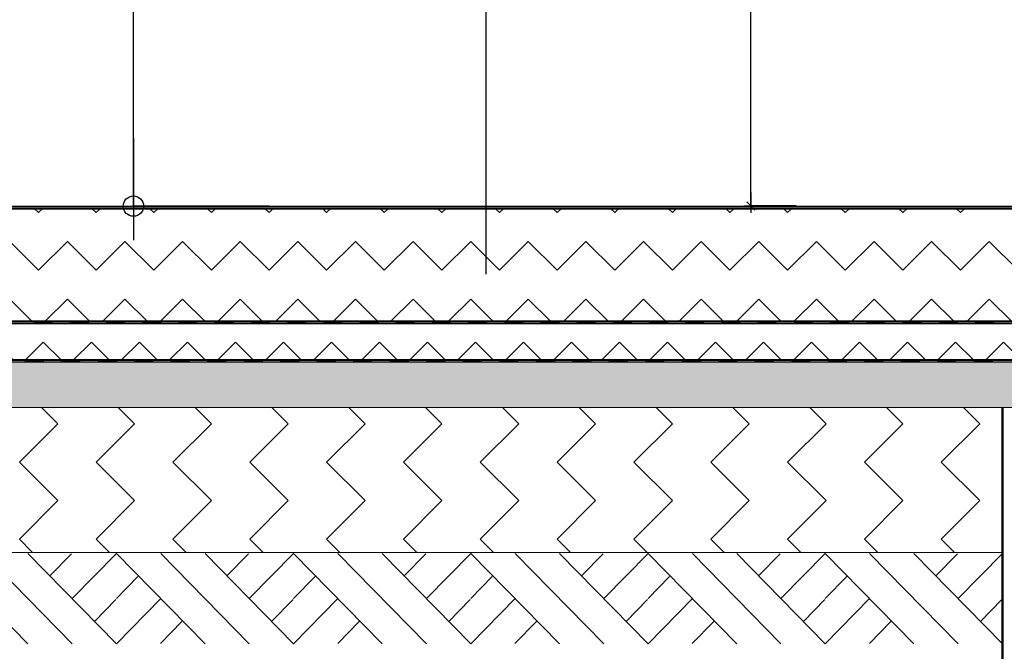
# Model space of a CAD drawing. Header units: metres. Extents: x 1314 to 1415, y -87 to -52.
# Tile 105 of 256: x 1334.74 to 1336.91, y -63.21 to -61.81. Entities that reach past the tile are written whole.
import ezdxf

# ---------------------------------------------------------------- set-up
doc = ezdxf.new("R2010")
doc.units = ezdxf.units.M
doc.header["$PDMODE"] = 65
doc.linetypes.add('AUSGEZOGEN', pattern=[0])
for name, color, linetype, lineweight in [('XR$2$Design', 4, 'AUSGEZOGEN', 13), ('XR$2$Sanitär', 4, 'AUSGEZOGEN', 13), ('XR$2$Türen', 3, 'AUSGEZOGEN', 18), ('XR$2$Wand', 1, 'AUSGEZOGEN', 50), ('XR$3$Maßlinie 1_50', 7, 'AUSGEZOGEN', 25), ('XR$3$Text 1_100', 3, 'AUSGEZOGEN', 18), ('XR$4$Ansicht', 1, 'AUSGEZOGEN', 50), ('XR$4$Design', 4, 'AUSGEZOGEN', 13), ('XR$4$Muster', 4, 'AUSGEZOGEN', 13), ('XR$4$Wand', 1, 'AUSGEZOGEN', 50)]:
    doc.layers.add(name, color=color, linetype=linetype, lineweight=lineweight)
doc.styles.add('ARIAL', font='arial.ttf')
doc.dimstyles.new('DIMSTYLE_15', dxfattribs={"dimtxt": 0.175, "dimasz": 0.15, "dimexe": 0, "dimexo": 0, "dimgap": 0.0875, "dimtad": 2, "dimdec": 3, "dimrnd": 0.005, "dimzin": 4, "dimdsep": 46, "dimtxsty": 'ARIAL', "dimblk1": 'ALL_ML_KREIS', "dimblk2": 'ALL_ML_KREIS', "dimsah": 1, "dimcen": 0, "dimclrd": 3, "dimclre": 3, "dimclrt": 3, "dimadec": 0, "dimazin": 0, "dimtfac": 1, "dimtdec": 0, "dimtix": 1, "dimtmove": 2, "dimatfit": 3, "dimfxl": 0, "dimtzin": 0, "dimlwd": 0, "dimlwe": 25, "dimarcsym": 0})
doc.dimstyles.new('DIMSTYLE_20', dxfattribs={"dimtxt": 0.15, "dimasz": 0.03, "dimexe": 0, "dimexo": 0, "dimgap": 0.075, "dimtad": 2, "dimrnd": 0.005, "dimzin": 4, "dimdsep": 46, "dimtxsty": 'ARIAL', "dimblk1": 'ALL_ML_STRICH', "dimblk2": 'ALL_ML_STRICH', "dimsah": 1, "dimcen": 0, "dimclrd": 3, "dimclre": 3, "dimclrt": 3, "dimadec": 0, "dimazin": 0, "dimtfac": 1, "dimtdec": 0, "dimtix": 1, "dimtmove": 2, "dimatfit": 3, "dimfxl": 0, "dimtzin": 0, "dimlwd": 0, "dimlwe": 25, "dimarcsym": 0})
doc.dimstyles.new('DIMSTYLE_6', dxfattribs={"dimtxt": 0.125, "dimasz": 0.15, "dimexe": 0, "dimexo": 0, "dimgap": 0.0625, "dimtad": 2, "dimdec": 3, "dimrnd": 0.005, "dimzin": 4, "dimdsep": 46, "dimtxsty": 'ARIAL', "dimblk1": 'ALL_ML_KREIS', "dimblk2": 'ALL_ML_KREIS', "dimsah": 1, "dimcen": 0, "dimclrd": 3, "dimclre": 3, "dimclrt": 3, "dimadec": 0, "dimazin": 0, "dimtfac": 1, "dimtdec": 0, "dimtix": 1, "dimtmove": 2, "dimatfit": 3, "dimfxl": 0, "dimtzin": 0, "dimlwd": 0, "dimlwe": 25, "dimarcsym": 0})
doc.dimstyles.new('DIMSTYLE_7', dxfattribs={"dimtxt": 0.125, "dimasz": 0.15, "dimexe": 0, "dimexo": 0, "dimgap": 0.0625, "dimtad": 2, "dimdec": 3, "dimrnd": 0.005, "dimzin": 4, "dimdsep": 46, "dimtxsty": 'ARIAL', "dimblk1": 'ALL_ML_KREIS', "dimblk2": 'ALL_ML_KREIS', "dimsah": 1, "dimcen": 0, "dimclrd": 3, "dimclre": 3, "dimclrt": 3, "dimadec": 0, "dimazin": 0, "dimtfac": 1, "dimtdec": 0, "dimtix": 1, "dimtmove": 2, "dimatfit": 3, "dimfxl": 0, "dimtzin": 0, "dimlwd": 0, "dimlwe": 25, "dimarcsym": 0})
doc.dimstyles.new('DIMSTYLE_9', dxfattribs={"dimtxt": 0.125, "dimasz": 0.15, "dimexe": 0, "dimexo": 0, "dimgap": 0.0625, "dimtad": 2, "dimrnd": 0.005, "dimzin": 4, "dimdsep": 46, "dimtxsty": 'ARIAL', "dimblk1": 'ALL_ML_KREIS', "dimblk2": 'ALL_ML_KREIS', "dimsah": 1, "dimcen": 0, "dimclrd": 3, "dimclre": 3, "dimclrt": 3, "dimadec": 0, "dimazin": 0, "dimtfac": 1, "dimtdec": 0, "dimtix": 1, "dimtmove": 2, "dimatfit": 3, "dimfxl": 0, "dimtzin": 0, "dimlwd": 0, "dimlwe": 25, "dimarcsym": 0})

# ---------------------------------------------------------------- blocks, each defined once
blk = doc.blocks.new('MUSTERELEMENT_41')
at = {"layer": 'XR$2$Design', "color": 4, "linetype": 'AUSGEZOGEN', "lineweight": 13, "transparency": 33554687}
for p, q in [((1334.6874, -62.4797), (1334.7674, -62.4797)), ((1334.6874, -62.4847), (1334.7674, -62.4847)), ((1334.7674, -62.4797), (1334.8474, -62.4797)), ((1334.7674, -62.4797), (1334.7674, -62.4847)), ((1334.7674, -62.4797), (1334.7674, -62.4847)), ((1334.7674, -62.4807), (1334.8074, -62.4807)), ((1334.7674, -62.4817), (1334.8074, -62.4817)), ((1334.7674, -62.4827), (1334.8074, -62.4827)), ((1334.7674, -62.4837), (1334.8074, -62.4837)), ((1334.7674, -62.4847), (1334.8474, -62.4847)), ((1334.8074, -62.4797), (1334.8074, -62.4847)), ((1334.8474, -62.4797), (1334.9274, -62.4797)), ((1334.8474, -62.4797), (1334.8474, -62.4847)), ((1334.8474, -62.4797), (1334.8474, -62.4847)), ((1334.8474, -62.4807), (1334.8874, -62.4807)), ((1334.8474, -62.4817), (1334.8874, -62.4817)), ((1334.8474, -62.4827), (1334.8874, -62.4827)), ((1334.8474, -62.4837), (1334.8874, -62.4837)), ((1334.8474, -62.4847), (1334.9274, -62.4847)), ((1334.8874, -62.4797), (1334.8874, -62.4847)), ((1334.9274, -62.4797), (1335.0073, -62.4797)), ((1334.9274, -62.4797), (1334.9274, -62.4847)), ((1334.9274, -62.4797), (1334.9274, -62.4847)), ((1334.9274, -62.4807), (1334.9674, -62.4807)), ((1334.9274, -62.4817), (1334.9674, -62.4817)), ((1334.9274, -62.4827), (1334.9674, -62.4827)), ((1334.9274, -62.4837), (1334.9674, -62.4837)), ((1334.9274, -62.4847), (1335.0073, -62.4847)), ((1334.9674, -62.4797), (1334.9674, -62.4847)), ((1335.0073, -62.4797), (1335.0873, -62.4797)), ((1335.0073, -62.4797), (1335.0073, -62.4847)), ((1335.0073, -62.4797), (1335.0073, -62.4847)), ((1335.0073, -62.4807), (1335.0473, -62.4807)), ((1335.0073, -62.4817), (1335.0473, -62.4817)), ((1335.0073, -62.4827), (1335.0473, -62.4827)), ((1335.0073, -62.4837), (1335.0473, -62.4837)), ((1335.0073, -62.4847), (1335.0873, -62.4847)), ((1335.0473, -62.4797), (1335.0473, -62.4847)), ((1335.0873, -62.4797), (1335.1673, -62.4797)), ((1335.0873, -62.4797), (1335.0873, -62.4847)), ((1335.0873, -62.4797), (1335.0873, -62.4847)), ((1335.0873, -62.4807), (1335.1273, -62.4807)), ((1335.0873, -62.4817), (1335.1273, -62.4817)), ((1335.0873, -62.4827), (1335.1273, -62.4827)), ((1335.0873, -62.4837), (1335.1273, -62.4837)), ((1335.0873, -62.4847), (1335.1673, -62.4847)), ((1335.1273, -62.4797), (1335.1273, -62.4847)), ((1335.1673, -62.4797), (1335.2473, -62.4797)), ((1335.1673, -62.4797), (1335.1673, -62.4847)), ((1335.1673, -62.4797), (1335.1673, -62.4847)), ((1335.1673, -62.4807), (1335.2073, -62.4807)), ((1335.1673, -62.4817), (1335.2073, -62.4817)), ((1335.1673, -62.4827), (1335.2073, -62.4827)), ((1335.1673, -62.4837), (1335.2073, -62.4837)), ((1335.1673, -62.4847), (1335.2473, -62.4847)), ((1335.2073, -62.4797), (1335.2073, -62.4847)), ((1335.2473, -62.4797), (1335.3273, -62.4797)), ((1335.2473, -62.4797), (1335.2473, -62.4847)), ((1335.2473, -62.4797), (1335.2473, -62.4847)), ((1335.2473, -62.4807), (1335.2873, -62.4807)), ((1335.2473, -62.4817), (1335.2873, -62.4817)), ((1335.2473, -62.4827), (1335.2873, -62.4827)), ((1335.2473, -62.4837), (1335.2873, -62.4837)), ((1335.2473, -62.4847), (1335.3273, -62.4847)), ((1335.2873, -62.4797), (1335.2873, -62.4847)), ((1335.3273, -62.4797), (1335.4072, -62.4797)), ((1335.3273, -62.4797), (1335.3273, -62.4847)), ((1335.3273, -62.4797), (1335.3273, -62.4847)), ((1335.3273, -62.4807), (1335.3672, -62.4807)), ((1335.3273, -62.4817), (1335.3672, -62.4817)), ((1335.3273, -62.4827), (1335.3672, -62.4827)), ((1335.3273, -62.4837), (1335.3672, -62.4837)), ((1335.3273, -62.4847), (1335.4072, -62.4847)), ((1335.3672, -62.4797), (1335.3672, -62.4847)), ((1335.4072, -62.4797), (1335.4872, -62.4797)), ((1335.4072, -62.4797), (1335.4072, -62.4847)), ((1335.4072, -62.4797), (1335.4072, -62.4847)), ((1335.4072, -62.4807), (1335.4472, -62.4807)), ((1335.4072, -62.4817), (1335.4472, -62.4817)), ((1335.4072, -62.4827), (1335.4472, -62.4827)), ((1335.4072, -62.4837), (1335.4472, -62.4837)), ((1335.4072, -62.4847), (1335.4872, -62.4847)), ((1335.4472, -62.4797), (1335.4472, -62.4847)), ((1335.4872, -62.4797), (1335.5672, -62.4797)), ((1335.4872, -62.4797), (1335.4872, -62.4847)), ((1335.4872, -62.4797), (1335.4872, -62.4847)), ((1335.4872, -62.4807), (1335.5272, -62.4807)), ((1335.4872, -62.4817), (1335.5272, -62.4817)), ((1335.4872, -62.4827), (1335.5272, -62.4827)), ((1335.4872, -62.4837), (1335.5272, -62.4837)), ((1335.4872, -62.4847), (1335.5672, -62.4847)), ((1335.5272, -62.4797), (1335.5272, -62.4847)), ((1335.5672, -62.4797), (1335.6472, -62.4797)), ((1335.5672, -62.4797), (1335.5672, -62.4847)), ((1335.5672, -62.4797), (1335.5672, -62.4847)), ((1335.5672, -62.4807), (1335.6072, -62.4807)), ((1335.5672, -62.4817), (1335.6072, -62.4817)), ((1335.5672, -62.4827), (1335.6072, -62.4827)), ((1335.5672, -62.4837), (1335.6072, -62.4837)), ((1335.5672, -62.4847), (1335.6472, -62.4847)), ((1335.6072, -62.4797), (1335.6072, -62.4847)), ((1335.6472, -62.4797), (1335.7271, -62.4797)), ((1335.6472, -62.4797), (1335.6472, -62.4847)), ((1335.6472, -62.4797), (1335.6472, -62.4847)), ((1335.6472, -62.4807), (1335.6872, -62.4807)), ((1335.6472, -62.4817), (1335.6872, -62.4817)), ((1335.6472, -62.4827), (1335.6872, -62.4827)), ((1335.6472, -62.4837), (1335.6872, -62.4837)), ((1335.6472, -62.4847), (1335.7271, -62.4847)), ((1335.6872, -62.4797), (1335.6872, -62.4847)), ((1335.7271, -62.4797), (1335.8071, -62.4797)), ((1335.7271, -62.4797), (1335.7271, -62.4847)), ((1335.7271, -62.4797), (1335.7271, -62.4847)), ((1335.7271, -62.4807), (1335.7671, -62.4807)), ((1335.7271, -62.4817), (1335.7671, -62.4817)), ((1335.7271, -62.4827), (1335.7671, -62.4827)), ((1335.7271, -62.4837), (1335.7671, -62.4837)), ((1335.7271, -62.4847), (1335.8071, -62.4847)), ((1335.7671, -62.4797), (1335.7671, -62.4847)), ((1335.8071, -62.4797), (1335.8871, -62.4797)), ((1335.8071, -62.4797), (1335.8071, -62.4847)), ((1335.8071, -62.4797), (1335.8071, -62.4847)), ((1335.8071, -62.4807), (1335.8471, -62.4807)), ((1335.8071, -62.4817), (1335.8471, -62.4817)), ((1335.8071, -62.4827), (1335.8471, -62.4827)), ((1335.8071, -62.4837), (1335.8471, -62.4837)), ((1335.8071, -62.4847), (1335.8871, -62.4847)), ((1335.8471, -62.4797), (1335.8471, -62.4847)), ((1335.8871, -62.4797), (1335.9671, -62.4797)), ((1335.8871, -62.4797), (1335.8871, -62.4847)), ((1335.8871, -62.4797), (1335.8871, -62.4847)), ((1335.8871, -62.4807), (1335.9271, -62.4807)), ((1335.8871, -62.4817), (1335.9271, -62.4817)), ((1335.8871, -62.4827), (1335.9271, -62.4827)), ((1335.8871, -62.4837), (1335.9271, -62.4837)), ((1335.8871, -62.4847), (1335.9671, -62.4847)), ((1335.9271, -62.4797), (1335.9271, -62.4847)), ((1335.9671, -62.4797), (1336.0471, -62.4797)), ((1335.9671, -62.4797), (1335.9671, -62.4847)), ((1335.9671, -62.4797), (1335.9671, -62.4847)), ((1335.9671, -62.4807), (1336.0071, -62.4807)), ((1335.9671, -62.4817), (1336.0071, -62.4817)), ((1335.9671, -62.4827), (1336.0071, -62.4827)), ((1335.9671, -62.4837), (1336.0071, -62.4837)), ((1335.9671, -62.4847), (1336.0471, -62.4847)), ((1336.0071, -62.4797), (1336.0071, -62.4847)), ((1336.0471, -62.4797), (1336.127, -62.4797)), ((1336.0471, -62.4797), (1336.0471, -62.4847)), ((1336.0471, -62.4797), (1336.0471, -62.4847)), ((1336.0471, -62.4807), (1336.0871, -62.4807)), ((1336.0471, -62.4817), (1336.0871, -62.4817)), ((1336.0471, -62.4827), (1336.0871, -62.4827)), ((1336.0471, -62.4837), (1336.0871, -62.4837)), ((1336.0471, -62.4847), (1336.127, -62.4847)), ((1336.0871, -62.4797), (1336.0871, -62.4847)), ((1336.127, -62.4797), (1336.207, -62.4797)), ((1336.127, -62.4797), (1336.127, -62.4847)), ((1336.127, -62.4797), (1336.127, -62.4847)), ((1336.127, -62.4807), (1336.167, -62.4807)), ((1336.127, -62.4817), (1336.167, -62.4817)), ((1336.127, -62.4827), (1336.167, -62.4827)), ((1336.127, -62.4837), (1336.167, -62.4837)), ((1336.127, -62.4847), (1336.207, -62.4847)), ((1336.167, -62.4797), (1336.167, -62.4847)), ((1336.207, -62.4797), (1336.287, -62.4797)), ((1336.207, -62.4797), (1336.207, -62.4847)), ((1336.207, -62.4797), (1336.207, -62.4847)), ((1336.207, -62.4807), (1336.247, -62.4807)), ((1336.207, -62.4817), (1336.247, -62.4817)), ((1336.207, -62.4827), (1336.247, -62.4827)), ((1336.207, -62.4837), (1336.247, -62.4837)), ((1336.207, -62.4847), (1336.287, -62.4847)), ((1336.247, -62.4797), (1336.247, -62.4847)), ((1336.287, -62.4797), (1336.367, -62.4797)), ((1336.287, -62.4797), (1336.287, -62.4847)), ((1336.287, -62.4797), (1336.287, -62.4847)), ((1336.287, -62.4807), (1336.327, -62.4807)), ((1336.287, -62.4817), (1336.327, -62.4817)), ((1336.287, -62.4827), (1336.327, -62.4827)), ((1336.287, -62.4837), (1336.327, -62.4837)), ((1336.287, -62.4847), (1336.367, -62.4847)), ((1336.327, -62.4797), (1336.327, -62.4847)), ((1336.367, -62.4797), (1336.447, -62.4797)), ((1336.367, -62.4797), (1336.367, -62.4847)), ((1336.367, -62.4797), (1336.367, -62.4847)), ((1336.367, -62.4807), (1336.407, -62.4807)), ((1336.367, -62.4817), (1336.407, -62.4817)), ((1336.367, -62.4827), (1336.407, -62.4827)), ((1336.367, -62.4837), (1336.407, -62.4837)), ((1336.367, -62.4847), (1336.447, -62.4847)), ((1336.407, -62.4797), (1336.407, -62.4847)), ((1336.447, -62.4797), (1336.5269, -62.4797)), ((1336.447, -62.4797), (1336.447, -62.4847)), ((1336.447, -62.4797), (1336.447, -62.4847)), ((1336.447, -62.4807), (1336.4869, -62.4807)), ((1336.447, -62.4817), (1336.4869, -62.4817)), ((1336.447, -62.4827), (1336.4869, -62.4827)), ((1336.447, -62.4837), (1336.4869, -62.4837)), ((1336.447, -62.4847), (1336.5269, -62.4847)), ((1336.4869, -62.4797), (1336.4869, -62.4847)), ((1336.5269, -62.4797), (1336.6069, -62.4797)), ((1336.5269, -62.4797), (1336.5269, -62.4847)), ((1336.5269, -62.4797), (1336.5269, -62.4847)), ((1336.5269, -62.4807), (1336.5669, -62.4807)), ((1336.5269, -62.4817), (1336.5669, -62.4817)), ((1336.5269, -62.4827), (1336.5669, -62.4827)), ((1336.5269, -62.4837), (1336.5669, -62.4837)), ((1336.5269, -62.4847), (1336.6069, -62.4847)), ((1336.5669, -62.4797), (1336.5669, -62.4847)), ((1336.6069, -62.4797), (1336.6869, -62.4797)), ((1336.6069, -62.4797), (1336.6069, -62.4847)), ((1336.6069, -62.4797), (1336.6069, -62.4847)), ((1336.6069, -62.4807), (1336.6469, -62.4807)), ((1336.6069, -62.4817), (1336.6469, -62.4817)), ((1336.6069, -62.4827), (1336.6469, -62.4827)), ((1336.6069, -62.4837), (1336.6469, -62.4837)), ((1336.6069, -62.4847), (1336.6869, -62.4847)), ((1336.6469, -62.4797), (1336.6469, -62.4847)), ((1336.6869, -62.4797), (1336.7669, -62.4797)), ((1336.6869, -62.4797), (1336.6869, -62.4847)), ((1336.6869, -62.4797), (1336.6869, -62.4847)), ((1336.6869, -62.4807), (1336.7269, -62.4807)), ((1336.6869, -62.4817), (1336.7269, -62.4817)), ((1336.6869, -62.4827), (1336.7269, -62.4827)), ((1336.6869, -62.4837), (1336.7269, -62.4837)), ((1336.6869, -62.4847), (1336.7669, -62.4847)), ((1336.7269, -62.4797), (1336.7269, -62.4847)), ((1336.7669, -62.4797), (1336.8469, -62.4797)), ((1336.7669, -62.4797), (1336.7669, -62.4847)), ((1336.7669, -62.4797), (1336.7669, -62.4847)), ((1336.7669, -62.4807), (1336.8069, -62.4807)), ((1336.7669, -62.4817), (1336.8069, -62.4817)), ((1336.7669, -62.4827), (1336.8069, -62.4827)), ((1336.7669, -62.4837), (1336.8069, -62.4837)), ((1336.7669, -62.4847), (1336.8469, -62.4847)), ((1336.8069, -62.4797), (1336.8069, -62.4847)), ((1336.8469, -62.4797), (1336.9268, -62.4797)), ((1336.8469, -62.4797), (1336.8469, -62.4847)), ((1336.8469, -62.4797), (1336.8469, -62.4847)), ((1336.8469, -62.4807), (1336.8868, -62.4807)), ((1336.8469, -62.4817), (1336.8868, -62.4817)), ((1336.8469, -62.4827), (1336.8868, -62.4827)), ((1336.8469, -62.4837), (1336.8868, -62.4837)), ((1336.8469, -62.4847), (1336.9268, -62.4847)), ((1336.8868, -62.4797), (1336.8868, -62.4847))]:
    blk.add_line(p, q, dxfattribs=at)
blk = doc.blocks.new('MUSTERELEMENT_42')
at = {"layer": 'XR$2$Design', "color": 4, "linetype": 'AUSGEZOGEN', "lineweight": 13, "transparency": 33554687}
for p, q in [((1334.667, -62.5648), (1334.7476, -62.5648)), ((1334.667, -62.5698), (1334.7476, -62.5698)), ((1334.7476, -62.5648), (1334.8283, -62.5648)), ((1334.7476, -62.5648), (1334.7476, -62.5698)), ((1334.7476, -62.5648), (1334.7476, -62.5698)), ((1334.7476, -62.5658), (1334.7879, -62.5658)), ((1334.7476, -62.5668), (1334.7879, -62.5668)), ((1334.7476, -62.5678), (1334.7879, -62.5678)), ((1334.7476, -62.5688), (1334.7879, -62.5688)), ((1334.7476, -62.5698), (1334.8283, -62.5698)), ((1334.7879, -62.5648), (1334.7879, -62.5698)), ((1334.8283, -62.5648), (1334.9089, -62.5648)), ((1334.8283, -62.5648), (1334.8283, -62.5698)), ((1334.8283, -62.5648), (1334.8283, -62.5698)), ((1334.8283, -62.5658), (1334.8686, -62.5658)), ((1334.8283, -62.5668), (1334.8686, -62.5668)), ((1334.8283, -62.5678), (1334.8686, -62.5678)), ((1334.8283, -62.5688), (1334.8686, -62.5688)), ((1334.8283, -62.5698), (1334.9089, -62.5698)), ((1334.8686, -62.5648), (1334.8686, -62.5698)), ((1334.9089, -62.5648), (1334.9895, -62.5648)), ((1334.9089, -62.5648), (1334.9089, -62.5698)), ((1334.9089, -62.5648), (1334.9089, -62.5698)), ((1334.9089, -62.5658), (1334.9492, -62.5658)), ((1334.9089, -62.5668), (1334.9492, -62.5668)), ((1334.9089, -62.5678), (1334.9492, -62.5678)), ((1334.9089, -62.5688), (1334.9492, -62.5688)), ((1334.9089, -62.5698), (1334.9895, -62.5698)), ((1334.9492, -62.5648), (1334.9492, -62.5698)), ((1334.9895, -62.5648), (1335.0702, -62.5648)), ((1334.9895, -62.5648), (1334.9895, -62.5698)), ((1334.9895, -62.5648), (1334.9895, -62.5698)), ((1334.9895, -62.5658), (1335.0298, -62.5658)), ((1334.9895, -62.5668), (1335.0298, -62.5668)), ((1334.9895, -62.5678), (1335.0298, -62.5678)), ((1334.9895, -62.5688), (1335.0298, -62.5688)), ((1334.9895, -62.5698), (1335.0702, -62.5698)), ((1335.0298, -62.5648), (1335.0298, -62.5698)), ((1335.0702, -62.5648), (1335.1508, -62.5648)), ((1335.0702, -62.5648), (1335.0702, -62.5698)), ((1335.0702, -62.5648), (1335.0702, -62.5698)), ((1335.0702, -62.5658), (1335.1105, -62.5658)), ((1335.0702, -62.5668), (1335.1105, -62.5668)), ((1335.0702, -62.5678), (1335.1105, -62.5678)), ((1335.0702, -62.5688), (1335.1105, -62.5688)), ((1335.0702, -62.5698), (1335.1508, -62.5698)), ((1335.1105, -62.5648), (1335.1105, -62.5698)), ((1335.1508, -62.5648), (1335.2314, -62.5648)), ((1335.1508, -62.5648), (1335.1508, -62.5698)), ((1335.1508, -62.5648), (1335.1508, -62.5698)), ((1335.1508, -62.5658), (1335.1911, -62.5658)), ((1335.1508, -62.5668), (1335.1911, -62.5668)), ((1335.1508, -62.5678), (1335.1911, -62.5678)), ((1335.1508, -62.5688), (1335.1911, -62.5688)), ((1335.1508, -62.5698), (1335.2314, -62.5698)), ((1335.1911, -62.5648), (1335.1911, -62.5698)), ((1335.2314, -62.5648), (1335.3121, -62.5648)), ((1335.2314, -62.5648), (1335.2314, -62.5698)), ((1335.2314, -62.5648), (1335.2314, -62.5698)), ((1335.2314, -62.5658), (1335.2718, -62.5658)), ((1335.2314, -62.5668), (1335.2718, -62.5668)), ((1335.2314, -62.5678), (1335.2718, -62.5678)), ((1335.2314, -62.5688), (1335.2718, -62.5688)), ((1335.2314, -62.5698), (1335.3121, -62.5698)), ((1335.2718, -62.5648), (1335.2718, -62.5698)), ((1335.3121, -62.5648), (1335.3927, -62.5648)), ((1335.3121, -62.5648), (1335.3121, -62.5698)), ((1335.3121, -62.5648), (1335.3121, -62.5698)), ((1335.3121, -62.5658), (1335.3524, -62.5658)), ((1335.3121, -62.5668), (1335.3524, -62.5668)), ((1335.3121, -62.5678), (1335.3524, -62.5678)), ((1335.3121, -62.5688), (1335.3524, -62.5688)), ((1335.3121, -62.5698), (1335.3927, -62.5698)), ((1335.3524, -62.5648), (1335.3524, -62.5698)), ((1335.3927, -62.5648), (1335.4733, -62.5648)), ((1335.3927, -62.5648), (1335.3927, -62.5698)), ((1335.3927, -62.5648), (1335.3927, -62.5698)), ((1335.3927, -62.5658), (1335.433, -62.5658)), ((1335.3927, -62.5668), (1335.433, -62.5668)), ((1335.3927, -62.5678), (1335.433, -62.5678)), ((1335.3927, -62.5688), (1335.433, -62.5688)), ((1335.3927, -62.5698), (1335.4733, -62.5698)), ((1335.433, -62.5648), (1335.433, -62.5698)), ((1335.4733, -62.5648), (1335.554, -62.5648)), ((1335.4733, -62.5648), (1335.4733, -62.5698)), ((1335.4733, -62.5648), (1335.4733, -62.5698)), ((1335.4733, -62.5658), (1335.5137, -62.5658)), ((1335.4733, -62.5668), (1335.5137, -62.5668)), ((1335.4733, -62.5678), (1335.5137, -62.5678)), ((1335.4733, -62.5688), (1335.5137, -62.5688)), ((1335.4733, -62.5698), (1335.554, -62.5698)), ((1335.5137, -62.5648), (1335.5137, -62.5698)), ((1335.554, -62.5648), (1335.6346, -62.5648)), ((1335.554, -62.5648), (1335.554, -62.5698)), ((1335.554, -62.5648), (1335.554, -62.5698)), ((1335.554, -62.5658), (1335.5943, -62.5658)), ((1335.554, -62.5668), (1335.5943, -62.5668)), ((1335.554, -62.5678), (1335.5943, -62.5678)), ((1335.554, -62.5688), (1335.5943, -62.5688)), ((1335.554, -62.5698), (1335.6346, -62.5698)), ((1335.5943, -62.5648), (1335.5943, -62.5698)), ((1335.6346, -62.5648), (1335.7153, -62.5648)), ((1335.6346, -62.5648), (1335.6346, -62.5698)), ((1335.6346, -62.5648), (1335.6346, -62.5698)), ((1335.6346, -62.5658), (1335.6749, -62.5658)), ((1335.6346, -62.5668), (1335.6749, -62.5668)), ((1335.6346, -62.5678), (1335.6749, -62.5678)), ((1335.6346, -62.5688), (1335.6749, -62.5688)), ((1335.6346, -62.5698), (1335.7153, -62.5698)), ((1335.6749, -62.5648), (1335.6749, -62.5698)), ((1335.7153, -62.5648), (1335.7959, -62.5648)), ((1335.7153, -62.5648), (1335.7153, -62.5698)), ((1335.7153, -62.5648), (1335.7153, -62.5698)), ((1335.7153, -62.5658), (1335.7556, -62.5658)), ((1335.7153, -62.5668), (1335.7556, -62.5668)), ((1335.7153, -62.5678), (1335.7556, -62.5678)), ((1335.7153, -62.5688), (1335.7556, -62.5688)), ((1335.7153, -62.5698), (1335.7959, -62.5698)), ((1335.7556, -62.5648), (1335.7556, -62.5698)), ((1335.7959, -62.5648), (1335.8765, -62.5648)), ((1335.7959, -62.5648), (1335.7959, -62.5698)), ((1335.7959, -62.5648), (1335.7959, -62.5698)), ((1335.7959, -62.5658), (1335.8362, -62.5658)), ((1335.7959, -62.5668), (1335.8362, -62.5668)), ((1335.7959, -62.5678), (1335.8362, -62.5678)), ((1335.7959, -62.5688), (1335.8362, -62.5688)), ((1335.7959, -62.5698), (1335.8765, -62.5698)), ((1335.8362, -62.5648), (1335.8362, -62.5698)), ((1335.8765, -62.5648), (1335.9572, -62.5648)), ((1335.8765, -62.5648), (1335.8765, -62.5698)), ((1335.8765, -62.5648), (1335.8765, -62.5698)), ((1335.8765, -62.5658), (1335.9168, -62.5658)), ((1335.8765, -62.5668), (1335.9168, -62.5668)), ((1335.8765, -62.5678), (1335.9168, -62.5678)), ((1335.8765, -62.5688), (1335.9168, -62.5688)), ((1335.8765, -62.5698), (1335.9572, -62.5698)), ((1335.9168, -62.5648), (1335.9168, -62.5698)), ((1335.9572, -62.5648), (1336.0378, -62.5648)), ((1335.9572, -62.5648), (1335.9572, -62.5698)), ((1335.9572, -62.5648), (1335.9572, -62.5698)), ((1335.9572, -62.5658), (1335.9975, -62.5658)), ((1335.9572, -62.5668), (1335.9975, -62.5668)), ((1335.9572, -62.5678), (1335.9975, -62.5678)), ((1335.9572, -62.5688), (1335.9975, -62.5688)), ((1335.9572, -62.5698), (1336.0378, -62.5698)), ((1335.9975, -62.5648), (1335.9975, -62.5698)), ((1336.0378, -62.5648), (1336.1184, -62.5648)), ((1336.0378, -62.5648), (1336.0378, -62.5698)), ((1336.0378, -62.5648), (1336.0378, -62.5698)), ((1336.0378, -62.5658), (1336.0781, -62.5658)), ((1336.0378, -62.5668), (1336.0781, -62.5668)), ((1336.0378, -62.5678), (1336.0781, -62.5678)), ((1336.0378, -62.5688), (1336.0781, -62.5688)), ((1336.0378, -62.5698), (1336.1184, -62.5698)), ((1336.0781, -62.5648), (1336.0781, -62.5698)), ((1336.1184, -62.5648), (1336.1991, -62.5648)), ((1336.1184, -62.5648), (1336.1184, -62.5698)), ((1336.1184, -62.5648), (1336.1184, -62.5698)), ((1336.1184, -62.5658), (1336.1588, -62.5658)), ((1336.1184, -62.5668), (1336.1588, -62.5668)), ((1336.1184, -62.5678), (1336.1588, -62.5678)), ((1336.1184, -62.5688), (1336.1588, -62.5688)), ((1336.1184, -62.5698), (1336.1991, -62.5698)), ((1336.1588, -62.5648), (1336.1588, -62.5698)), ((1336.1991, -62.5648), (1336.2797, -62.5648)), ((1336.1991, -62.5648), (1336.1991, -62.5698)), ((1336.1991, -62.5648), (1336.1991, -62.5698)), ((1336.1991, -62.5658), (1336.2394, -62.5658)), ((1336.1991, -62.5668), (1336.2394, -62.5668)), ((1336.1991, -62.5678), (1336.2394, -62.5678)), ((1336.1991, -62.5688), (1336.2394, -62.5688)), ((1336.1991, -62.5698), (1336.2797, -62.5698)), ((1336.2394, -62.5648), (1336.2394, -62.5698)), ((1336.2797, -62.5648), (1336.3603, -62.5648)), ((1336.2797, -62.5648), (1336.2797, -62.5698)), ((1336.2797, -62.5648), (1336.2797, -62.5698)), ((1336.2797, -62.5658), (1336.32, -62.5658)), ((1336.2797, -62.5668), (1336.32, -62.5668)), ((1336.2797, -62.5678), (1336.32, -62.5678)), ((1336.2797, -62.5688), (1336.32, -62.5688)), ((1336.2797, -62.5698), (1336.3603, -62.5698)), ((1336.32, -62.5648), (1336.32, -62.5698)), ((1336.3603, -62.5648), (1336.441, -62.5648)), ((1336.3603, -62.5648), (1336.3603, -62.5698)), ((1336.3603, -62.5648), (1336.3603, -62.5698)), ((1336.3603, -62.5658), (1336.4007, -62.5658)), ((1336.3603, -62.5668), (1336.4007, -62.5668)), ((1336.3603, -62.5678), (1336.4007, -62.5678)), ((1336.3603, -62.5688), (1336.4007, -62.5688)), ((1336.3603, -62.5698), (1336.441, -62.5698)), ((1336.4007, -62.5648), (1336.4007, -62.5698)), ((1336.441, -62.5648), (1336.5216, -62.5648)), ((1336.441, -62.5648), (1336.441, -62.5698)), ((1336.441, -62.5648), (1336.441, -62.5698)), ((1336.441, -62.5658), (1336.4813, -62.5658)), ((1336.441, -62.5668), (1336.4813, -62.5668)), ((1336.441, -62.5678), (1336.4813, -62.5678)), ((1336.441, -62.5688), (1336.4813, -62.5688)), ((1336.441, -62.5698), (1336.5216, -62.5698)), ((1336.4813, -62.5648), (1336.4813, -62.5698)), ((1336.5216, -62.5648), (1336.6023, -62.5648)), ((1336.5216, -62.5648), (1336.5216, -62.5698)), ((1336.5216, -62.5648), (1336.5216, -62.5698)), ((1336.5216, -62.5658), (1336.5619, -62.5658)), ((1336.5216, -62.5668), (1336.5619, -62.5668)), ((1336.5216, -62.5678), (1336.5619, -62.5678)), ((1336.5216, -62.5688), (1336.5619, -62.5688)), ((1336.5216, -62.5698), (1336.6023, -62.5698)), ((1336.5619, -62.5648), (1336.5619, -62.5698)), ((1336.6023, -62.5648), (1336.6829, -62.5648)), ((1336.6023, -62.5648), (1336.6023, -62.5698)), ((1336.6023, -62.5648), (1336.6023, -62.5698)), ((1336.6023, -62.5658), (1336.6426, -62.5658)), ((1336.6023, -62.5668), (1336.6426, -62.5668)), ((1336.6023, -62.5678), (1336.6426, -62.5678)), ((1336.6023, -62.5688), (1336.6426, -62.5688)), ((1336.6023, -62.5698), (1336.6829, -62.5698)), ((1336.6426, -62.5648), (1336.6426, -62.5698)), ((1336.6829, -62.5648), (1336.7635, -62.5648)), ((1336.6829, -62.5648), (1336.6829, -62.5698)), ((1336.6829, -62.5648), (1336.6829, -62.5698)), ((1336.6829, -62.5658), (1336.7232, -62.5658)), ((1336.6829, -62.5668), (1336.7232, -62.5668)), ((1336.6829, -62.5678), (1336.7232, -62.5678)), ((1336.6829, -62.5688), (1336.7232, -62.5688)), ((1336.6829, -62.5698), (1336.7635, -62.5698)), ((1336.7232, -62.5648), (1336.7232, -62.5698)), ((1336.7635, -62.5648), (1336.8442, -62.5648)), ((1336.7635, -62.5648), (1336.7635, -62.5698)), ((1336.7635, -62.5648), (1336.7635, -62.5698)), ((1336.7635, -62.5658), (1336.8038, -62.5658)), ((1336.7635, -62.5668), (1336.8038, -62.5668)), ((1336.7635, -62.5678), (1336.8038, -62.5678)), ((1336.7635, -62.5688), (1336.8038, -62.5688)), ((1336.7635, -62.5698), (1336.8442, -62.5698)), ((1336.8038, -62.5648), (1336.8038, -62.5698)), ((1336.8442, -62.5648), (1336.9248, -62.5648)), ((1336.8442, -62.5648), (1336.8442, -62.5698)), ((1336.8442, -62.5648), (1336.8442, -62.5698)), ((1336.8442, -62.5658), (1336.8845, -62.5658)), ((1336.8442, -62.5668), (1336.8845, -62.5668)), ((1336.8442, -62.5678), (1336.8845, -62.5678)), ((1336.8442, -62.5688), (1336.8845, -62.5688)), ((1336.8442, -62.5698), (1336.9248, -62.5698)), ((1336.8845, -62.5648), (1336.8845, -62.5698))]:
    blk.add_line(p, q, dxfattribs=at)
blk = doc.blocks.new('ALL_ML_KREIS')
at = {"color": 0, "linetype": 'ByBlock', "lineweight": -2}
for p, q in [((0, -0.5), (0, 0.5)), ((-1, 0), (0.5, 0))]:
    blk.add_line(p, q, dxfattribs=at)
blk.add_circle((0, 0), 0.15, dxfattribs=at)
blk = doc.blocks.new('*D84')
at = {"layer": 'DEFPOINTS', "color": 3, "linetype": 'AUSGEZOGEN', "lineweight": 25, "transparency": 33554687}
for p in [(1337.1667, -57.0999), (1332.6417, -58.0154), (1332.6417, -64.661)]:
    blk.add_point(p, dxfattribs=at)
at = {"layer": 'XR$3$Maßlinie 1_50', "color": 3, "linetype": 'AUSGEZOGEN', "lineweight": -2, "transparency": 33554687}
for p, q in [((1332.6417, -64.361), (1332.6417, -64.661)), ((1337.1667, -64.361), (1337.1667, -64.661)), ((1332.6417, -64.661), (1337.1667, -64.661))]:
    blk.add_line(p, q, dxfattribs=at)
at = {"layer": 'XR$3$Maßlinie 1_50', "color": 3, "linetype": 'AUSGEZOGEN', "lineweight": 25, "transparency": 33554687, "xscale": 0.15, "yscale": 0.15, "zscale": 0.15, "rotation": 180}
blk.add_blockref('ALL_ML_KREIS', (1332.6417, -64.661), dxfattribs=at)
at = {"layer": 'XR$3$Maßlinie 1_50', "color": 3, "linetype": 'AUSGEZOGEN', "lineweight": 25, "transparency": 33554687, "xscale": 0.15, "yscale": 0.15, "zscale": 0.15}
blk.add_blockref('ALL_ML_KREIS', (1337.1667, -64.661), dxfattribs=at)
at = {"layer": 'XR$3$Maßlinie 1_50', "color": 3, "linetype": 'AUSGEZOGEN', "lineweight": 25, "transparency": 33554687, "insert": (1334.926, -64.5464), "char_height": 0.125, "width": 0.625, "attachment_point": 5, "style": 'ARIAL'}
blk.add_mtext('\\A1;{\\A1;{4.52\\H0.082500;\\S5^ ;}}', dxfattribs=at)
blk = doc.blocks.new('*D104')
at = {"layer": 'DEFPOINTS', "color": 3, "linetype": 'AUSGEZOGEN', "lineweight": 25, "transparency": 33554687}
for p in [(1336.5211, -58.6851), (1334.9869, -62.2251), (1336.5211, -62.2251)]:
    blk.add_point(p, dxfattribs=at)
at = {"layer": 'XR$3$Maßlinie 1_50', "color": 3, "linetype": 'AUSGEZOGEN', "lineweight": -2, "transparency": 33554687}
for p, q in [((1335.2869, -58.6851), (1334.9869, -58.6851)), ((1334.9869, -62.2251), (1334.9869, -58.6851)), ((1335.2869, -62.2251), (1334.9869, -62.2251))]:
    blk.add_line(p, q, dxfattribs=at)
at = {"layer": 'XR$3$Maßlinie 1_50', "color": 3, "linetype": 'AUSGEZOGEN', "lineweight": 25, "transparency": 33554687, "xscale": 0.15, "yscale": 0.15, "zscale": 0.15}
for p, rotation in [((1334.9869, -58.6851), 90), ((1334.9869, -62.2251), 270)]:
    blk.add_blockref('ALL_ML_KREIS', p, dxfattribs=dict(at, rotation=rotation))
at = {"layer": 'XR$3$Maßlinie 1_50', "color": 3, "linetype": 'AUSGEZOGEN', "lineweight": 25, "transparency": 33554687, "insert": (1334.8722, -60.4458), "char_height": 0.125, "width": 0.5, "attachment_point": 5, "rotation": 90, "style": 'ARIAL'}
blk.add_mtext('\\A1;{\\A1;{3.54\\H0.082500;\\S^ ;}}', dxfattribs=at)
blk = doc.blocks.new('*D107')
at = {"layer": 'DEFPOINTS', "color": 3, "linetype": 'AUSGEZOGEN', "lineweight": 25, "transparency": 33554687}
for p in [(1332.4917, -58.2362), (1337.4067, -64.9546), (1332.4917, -65.2751)]:
    blk.add_point(p, dxfattribs=at)
at = {"layer": 'XR$3$Maßlinie 1_50', "color": 3, "linetype": 'AUSGEZOGEN', "lineweight": -2, "transparency": 33554687}
for p, q in [((1332.4917, -64.9751), (1332.4917, -65.2751)), ((1337.4067, -64.9751), (1337.4067, -65.2751)), ((1332.4917, -65.2751), (1337.4067, -65.2751))]:
    blk.add_line(p, q, dxfattribs=at)
at = {"layer": 'XR$3$Maßlinie 1_50', "color": 3, "linetype": 'AUSGEZOGEN', "lineweight": 25, "transparency": 33554687, "xscale": 0.15, "yscale": 0.15, "zscale": 0.15, "rotation": 180}
blk.add_blockref('ALL_ML_KREIS', (1332.4917, -65.2751), dxfattribs=at)
at = {"layer": 'XR$3$Maßlinie 1_50', "color": 3, "linetype": 'AUSGEZOGEN', "lineweight": 25, "transparency": 33554687, "xscale": 0.15, "yscale": 0.15, "zscale": 0.15}
blk.add_blockref('ALL_ML_KREIS', (1337.4067, -65.2751), dxfattribs=at)
at = {"layer": 'XR$3$Maßlinie 1_50', "color": 3, "linetype": 'AUSGEZOGEN', "lineweight": 25, "transparency": 33554687, "insert": (1334.979, -65.1345), "char_height": 0.175, "width": 0.875, "attachment_point": 5, "style": 'ARIAL'}
blk.add_mtext('\\A1;{\\fArial|i0|b1;\\A1;{4.91\\H0.115500;\\S5^ ;}}', dxfattribs=at)
blk = doc.blocks.new('*D127')
at = {"layer": 'DEFPOINTS', "color": 3, "linetype": 'AUSGEZOGEN', "lineweight": 25, "transparency": 33554687}
for p in [(1337.1667, -58.0484), (1332.7317, -62.0726), (1332.7317, -64.0607)]:
    blk.add_point(p, dxfattribs=at)
at = {"layer": 'XR$3$Maßlinie 1_50', "color": 3, "linetype": 'AUSGEZOGEN', "lineweight": -2, "transparency": 33554687}
for p, q in [((1332.7317, -63.7557), (1332.7317, -64.0607)), ((1337.1667, -63.7607), (1337.1667, -64.0607)), ((1332.7317, -64.0607), (1337.1667, -64.0607))]:
    blk.add_line(p, q, dxfattribs=at)
at = {"layer": 'XR$3$Maßlinie 1_50', "color": 3, "linetype": 'AUSGEZOGEN', "lineweight": 25, "transparency": 33554687, "xscale": 0.15, "yscale": 0.15, "zscale": 0.15, "rotation": 180}
blk.add_blockref('ALL_ML_KREIS', (1332.7317, -64.0607), dxfattribs=at)
at = {"layer": 'XR$3$Maßlinie 1_50', "color": 3, "linetype": 'AUSGEZOGEN', "lineweight": 25, "transparency": 33554687, "xscale": 0.15, "yscale": 0.15, "zscale": 0.15}
blk.add_blockref('ALL_ML_KREIS', (1337.1667, -64.0607), dxfattribs=at)
at = {"layer": 'XR$3$Maßlinie 1_50', "color": 3, "linetype": 'AUSGEZOGEN', "lineweight": 25, "transparency": 33554687, "insert": (1334.971, -63.946), "char_height": 0.125, "width": 0.625, "attachment_point": 5, "style": 'ARIAL'}
blk.add_mtext('\\A1;{\\A1;{4.43\\H0.082500;\\S5^ ;}}', dxfattribs=at)
blk = doc.blocks.new('ALL_ML_STRICH')
at = {"color": 0, "linetype": 'ByBlock', "lineweight": -2}
for p, q in [((-1, 0), (0.5, 0)), ((-0.3, -0.3), (0.3, 0.3)), ((0, -0.5), (0, 0.5))]:
    blk.add_line(p, q, dxfattribs=at)
blk = doc.blocks.new('*D138')
at = {"layer": 'DEFPOINTS', "color": 3, "linetype": 'AUSGEZOGEN', "lineweight": 25, "transparency": 33554687}
for p in [(1337.1667, -60.4751), (1336.3505, -62.2247), (1337.1667, -62.2247)]:
    blk.add_point(p, dxfattribs=at)
at = {"layer": 'XR$3$Maßlinie 1_50', "color": 3, "linetype": 'AUSGEZOGEN', "lineweight": -2, "transparency": 33554687}
for p, q in [((1336.4505, -60.4751), (1336.3505, -60.4751)), ((1336.3505, -62.2247), (1336.3505, -60.4751)), ((1336.4505, -62.2247), (1336.3505, -62.2247))]:
    blk.add_line(p, q, dxfattribs=at)
at = {"layer": 'XR$3$Maßlinie 1_50', "color": 3, "linetype": 'AUSGEZOGEN', "lineweight": 25, "transparency": 33554687, "xscale": 0.03000000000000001, "yscale": 0.03000000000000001, "zscale": 0.03000000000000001}
for p, rotation in [((1336.3505, -60.4751), 90), ((1336.3505, -62.2247), 270)]:
    blk.add_blockref('ALL_ML_STRICH', p, dxfattribs=dict(at, rotation=rotation))
at = {"layer": 'XR$3$Maßlinie 1_50', "color": 3, "linetype": 'AUSGEZOGEN', "lineweight": 25, "transparency": 33554687, "insert": (1336.2229, -61.3417), "char_height": 0.15, "width": 0.48, "attachment_point": 5, "rotation": 90, "style": 'ARIAL'}
blk.add_mtext('\\W0.80;\\A1;{\\A1;{1.75\\H0.099000;\\S^ ;}}', dxfattribs=at)
blk = doc.blocks.new('MUSTERELEMENT_71')
at = {"layer": 'XR$4$Design', "color": 52, "linetype": 'AUSGEZOGEN', "lineweight": 13, "transparency": 33554687}
for p, q in [((1334.5577, -62.9923), (1334.7535, -63.1923)), ((1334.6556, -62.9923), (1334.8513, -63.1923)), ((1334.7535, -62.9923), (1334.9492, -63.1923)), ((1334.802, -63.0421), (1334.8498, -62.9935)), ((1334.8513, -63.0923), (1334.9492, -62.9923)), ((1334.9492, -62.9923), (1335.145, -63.1923)), ((1335.0471, -62.9923), (1335.2428, -63.1923)), ((1335.145, -62.9923), (1335.3407, -63.1923)), ((1335.1935, -63.0421), (1335.2413, -62.9935)), ((1335.2428, -63.0923), (1335.3407, -62.9923)), ((1335.3407, -62.9923), (1335.5365, -63.1923)), ((1335.4386, -62.9923), (1335.6343, -63.1923)), ((1335.5365, -62.9923), (1335.7322, -63.1923)), ((1335.585, -63.0421), (1335.6328, -62.9935)), ((1335.6343, -63.0923), (1335.7322, -62.9923)), ((1335.7322, -62.9923), (1335.928, -63.1923)), ((1335.8301, -62.9923), (1336.0258, -63.1923)), ((1335.928, -62.9923), (1336.1237, -63.1923)), ((1335.9765, -63.0421), (1336.0243, -62.9935)), ((1336.0258, -63.0923), (1336.1237, -62.9923)), ((1336.1237, -62.9923), (1336.3195, -63.1923)), ((1336.2216, -62.9923), (1336.4173, -63.1923)), ((1336.3195, -62.9923), (1336.5152, -63.1923)), ((1336.368, -63.0421), (1336.4158, -62.9935)), ((1336.4173, -63.0923), (1336.5152, -62.9923)), ((1336.5152, -62.9923), (1336.711, -63.1923)), ((1336.6131, -62.9923), (1336.8088, -63.1923)), ((1336.711, -62.9923), (1336.9067, -63.1923)), ((1336.7595, -63.0421), (1336.8073, -62.9935)), ((1336.8088, -63.0923), (1336.9067, -62.9923)), ((1336.9067, -62.9923), (1336.9067, -62.9923)), ((1334.9492, -63.0923), (1334.9966, -63.0437)), ((1335.3407, -63.0923), (1335.3881, -63.0437)), ((1335.7322, -63.0923), (1335.7796, -63.0437)), ((1336.1237, -63.0923), (1336.1711, -63.0437)), ((1336.5152, -63.0923), (1336.5626, -63.0437)), ((1334.9007, -63.1425), (1334.948, -63.0941)), ((1334.9492, -63.1923), (1335.0471, -63.0923)), ((1335.2922, -63.1425), (1335.3395, -63.0941)), ((1335.3407, -63.1923), (1335.4386, -63.0923)), ((1335.6837, -63.1425), (1335.731, -63.0941)), ((1335.7322, -63.1923), (1335.8301, -63.0923)), ((1336.0752, -63.1425), (1336.1225, -63.0941)), ((1336.1237, -63.1923), (1336.2216, -63.0923)), ((1336.4667, -63.1425), (1336.514, -63.0941)), ((1336.5152, -63.1923), (1336.6131, -63.0923)), ((1336.8582, -63.1425), (1336.9055, -63.0941)), ((1336.9067, -63.0923), (1336.9067, -63.0923)), ((1335.0467, -63.1913), (1335.0941, -63.1427)), ((1335.4382, -63.1913), (1335.4856, -63.1427)), ((1335.8297, -63.1913), (1335.8771, -63.1427)), ((1336.2212, -63.1913), (1336.2686, -63.1427)), ((1336.6127, -63.1913), (1336.6601, -63.1427)), ((1336.9067, -63.1923), (1336.9067, -63.1923))]:
    blk.add_line(p, q, dxfattribs=at)

msp = doc.modelspace()

# ---------------------------------------------------------------- hatches: boundary and pattern name
at = {"layer": 'XR$4$Muster', "linetype": 'AUSGEZOGEN', "lineweight": 13, "transparency": 33554687}
h = msp.add_hatch(dxfattribs=at)
h.set_pattern_fill('MUSTER', color=3, scale=0.09, angle=45, style=0, pattern_type=2)
h.set_pattern_definition([(45, (-3e-17, 0.25456), (-1e-17, 0.1272792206), [0.09, -0.09]), (135, (-3e-17, 0.25456), (-0.1272792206, 1e-17), [0.09, -0.09])])
h.paths.add_polyline_path([(1332.7517, -62.4799), (1337.1667, -62.4799), (1337.1667, -62.2301), (1332.7517, -62.2301)], flags=0)
h = msp.add_hatch(dxfattribs=at)
h.set_pattern_fill('MUSTER', color=4, scale=0.075, angle=45, style=0, pattern_type=2)
h.set_pattern_definition([(45, (-1e-17, 0.21213), (-8e-18, 0.106066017), [0.075, -0.075]), (135, (-1e-17, 0.21213), (-0.106066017, 8e-18), [0.075, -0.075])])
h.paths.add_polyline_path([(1332.7517, -62.565), (1337.1667, -62.565), (1337.1667, -62.485), (1332.7517, -62.485)], flags=0)
h = msp.add_hatch(dxfattribs=at)
h.set_pattern_fill('MUSTER', color=52, scale=0.0375, style=0, pattern_type=2)
h.set_pattern_definition([(0, (0.075, 0.075), (0.0375, 0.0375), [0.0375, -0.0375]), (90, (0.075, 0.075), (-0.0375, 0.0375), [0.0375, -0.0375])])
h.paths.add_polyline_path([(1332.7317, -62.6701), (1337.1667, -62.6701), (1337.1667, -62.5701), (1332.7317, -62.5701)], flags=0)
h = msp.add_hatch(dxfattribs=at)
h.set_pattern_fill('MUSTER', color=3, scale=0.09, angle=315, style=0, pattern_type=2)
h.set_pattern_definition([(315, (0.25456, -6e-17), (0.1272792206, -3e-17), [0.09, -0.09]), (45, (0.25456, -6e-17), (3e-17, 0.1272792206), [0.09, -0.09])])
h.paths.add_polyline_path([(1337.4067, -62.6701), (1336.9067, -62.6701), (1336.9067, -63.2251), (1337.4067, -63.2251)], flags=0)
at = {"layer": 'XR$4$Wand', "linetype": 'AUSGEZOGEN', "lineweight": 13, "transparency": 33554687}
h = msp.add_hatch(dxfattribs=at)
h.set_pattern_fill('MUSTER', color=4, scale=0.12, angle=315, style=0, pattern_type=2)
h.set_pattern_definition([(315, (0.33941, -9e-17), (0.169705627, -4e-17), [0.12, -0.12]), (45, (0.33941, -9e-17), (4e-17, 0.169705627), [0.12, -0.12])])
h.paths.add_polyline_path([(1336.9067, -62.6701), (1332.9917, -62.6701), (1332.9917, -62.9901), (1336.9067, -62.9901)], flags=0)

# ---------------------------------------------------------------- linework, layer by layer
at = {"layer": 'XR$2$Design', "color": 3, "linetype": 'AUSGEZOGEN', "lineweight": 25, "transparency": 33554687}
msp.add_line((1332.7317, -62.2251), (1337.1667, -62.2251), dxfattribs=at)
at = {"layer": 'XR$2$Sanitär', "color": 4, "linetype": 'AUSGEZOGEN', "lineweight": 13, "transparency": 33554687}
msp.add_line((1332.9917, -62.6701), (1336.9067, -62.6701), dxfattribs=at)
at = {"layer": 'XR$2$Türen', "color": 3, "linetype": 'AUSGEZOGEN', "lineweight": 13, "transparency": 33554687}
msp.add_line((1332.7517, -62.4851), (1337.4067, -62.4851), dxfattribs=at)
at = {"layer": 'XR$2$Wand', "color": 1, "linetype": 'AUSGEZOGEN', "lineweight": 50, "transparency": 33554687}
for p, q in [((1332.7517, -62.2301), (1337.1667, -62.2301)), ((1332.7317, -62.4801), (1337.1667, -62.4801)), ((1332.7317, -62.5651), (1337.1667, -62.5651)), ((1336.9067, -63.2251), (1336.9067, -62.6701))]:
    msp.add_line(p, q, dxfattribs=at)
at = {"layer": 'XR$3$Text 1_100', "color": 3, "linetype": 'AUSGEZOGEN', "lineweight": 25, "transparency": 33554687}
msp.add_line((1335.7652, -61.7836), (1335.7652, -62.3753), dxfattribs=at)
at = {"layer": 'XR$4$Ansicht', "color": 3, "linetype": 'AUSGEZOGEN', "lineweight": 13, "transparency": 33554687}
msp.add_line((1332.9917, -62.9901), (1336.9067, -62.9901), dxfattribs=at)
at = {"layer": 'XR$4$Muster', "color": 52, "linetype": 'AUSGEZOGEN', "lineweight": 13, "transparency": 33554687}
msp.add_line((1332.7317, -62.5701), (1337.1667, -62.5701), dxfattribs=at)
at = {"layer": 'XR$4$Muster', "color": 3, "linetype": 'AUSGEZOGEN', "lineweight": 13, "transparency": 33554687}
msp.add_line((1336.9067, -62.6701), (1337.4067, -62.6701), dxfattribs=at)

# ---------------------------------------------------------------- block references
at = {"layer": 'XR$2$Design', "color": 4, "linetype": 'AUSGEZOGEN', "lineweight": 13, "transparency": 33554687}
for name in ['MUSTERELEMENT_41', 'MUSTERELEMENT_42']:
    msp.add_blockref(name, (0, 0), dxfattribs=at)
at = {"layer": 'XR$4$Design', "color": 52, "linetype": 'AUSGEZOGEN', "lineweight": 13, "transparency": 33554687}
msp.add_blockref('MUSTERELEMENT_71', (0, 0), dxfattribs=at)

# ---------------------------------------------------------------- dimensions: what is measured, and where the dimension line sits
at = {"layer": 'XR$3$Maßlinie 1_50', "color": 3, "linetype": 'AUSGEZOGEN', "lineweight": 25, "transparency": 33554687}
for base, p1, p2, dimstyle, picture, middle in [((1337.1667, -64.661), (1332.6417, -64.361), (1337.1667, -64.361), 'DIMSTYLE_6', '*D84', (1334.926, -64.5464)), ((1337.1667, -64.0607), (1332.7317, -63.7557), (1337.1667, -63.7607), 'DIMSTYLE_7', '*D127', (1334.971, -63.946)), ((1337.4067, -65.2751), (1332.4917, -64.9751), (1337.4067, -64.9751), 'DIMSTYLE_15', '*D107', (1334.979, -65.1345))]:
    dim = msp.add_linear_dim(base=base, p1=p1, p2=p2, dimstyle=dimstyle, override={"dimpost": '<>', "dimclrd": 3, "dimclre": 3, "dimclrt": 3, "dimlwd": 0, "dimlwe": 25}, dxfattribs=at)
    dim.commit()
    dim.dimension.update_dxf_attribs({"geometry": picture, "text_midpoint": middle, "dimtype": 160})
for base, p1, p2, dimstyle, picture, middle in [((1334.9869, -58.6851), (1335.2869, -62.2251), (1335.2869, -58.6851), 'DIMSTYLE_9', '*D104', (1334.8722, -60.4458)), ((1336.3505, -60.4751), (1336.4505, -62.2247), (1336.4505, -60.4751), 'DIMSTYLE_20', '*D138', (1336.2229, -61.3417))]:
    dim = msp.add_linear_dim(base=base, p1=p1, p2=p2, angle=90, dimstyle=dimstyle, override={"dimpost": '<>', "dimclrd": 3, "dimclre": 3, "dimclrt": 3, "dimlwd": 0, "dimlwe": 25}, dxfattribs=at)
    dim.commit()
    dim.dimension.update_dxf_attribs({"geometry": picture, "text_midpoint": middle, "dimtype": 160})

doc.saveas('drawing.dxf')
